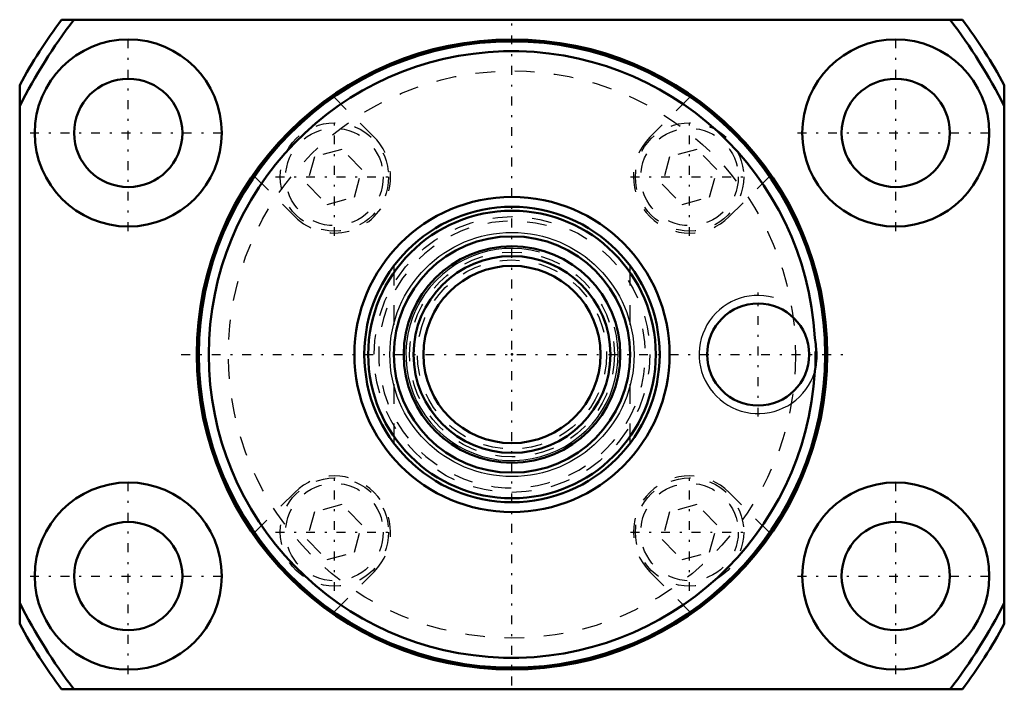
# Model space of a CAD drawing. Header units: millimetres. Extents: x -25 to 25, y -17 to 17.
import ezdxf

# ---------------------------------------------------------------- set-up
doc = ezdxf.new("R2010")
doc.units = ezdxf.units.MM
doc.linetypes.add('Center', pattern=[1.5, 0.45, -0.5, 0.05, -0.5])
doc.linetypes.add('Dashed', pattern=[2, 1, -1])
for name, color, linetype, lineweight in [('2d ConnectionPoints', 7, 'Continuous', 50), ('AM_0', 7, 'Continuous', 50), ('AM_4', 3, 'Continuous', 25), ('AM_5', 3, 'Continuous', 25), ('AM_7', 7, 'Center', 25), ('AM_9', 6, 'Dashed', 25)]:
    doc.layers.add(name, color=color, linetype=linetype, lineweight=lineweight)

# ---------------------------------------------------------------- blocks, each defined once
blk = doc.blocks.new('1_BNK_1616_3_6G0_871LC5Y0_Nut_0_in_BNK1616_3_6G0_871LC5Y_4130__2')
at = {"layer": 'AM_0'}
for p, q in [((22.875, 17), (-22.875, 17)), ((-25, 13.684), (-25, -13.684)), ((25, -13.684), (25, 13.684)), ((-22.875, -17), (22.875, -17))]:
    blk.add_line(p, q, dxfattribs=at)
blk.add_lwpolyline([(15.376, 0.852), (15.423, 0.512), (15.447, 0.169), (15.446, -0.186), (15.421, -0.539), (15.376, -0.852)], dxfattribs=at)
for centre, radius in [((-19.486, 11.25), 4.75), ((19.486, 11.25), 4.75), ((0, 0), 16), ((0, 0), 15.9), ((-19.486, 11.25), 2.75), ((19.486, 11.25), 2.75), ((12.5, 0), 2.594), ((-19.486, -11.25), 4.75), ((19.486, -11.25), 4.75), ((-19.486, -11.25), 2.75), ((19.486, -11.25), 2.75)]:
    blk.add_circle(centre, radius, dxfattribs=at)
for radius, start, end in [(28.5, 143.381, 151.3056), (28, 142.6168, 153.2345), (28, 26.7655, 37.3832), (28.5, 28.6944, 36.619), (15.4, 3.1724, 356.8276), (28, 206.7655, 217.3832), (28, 322.6168, 333.2345), (28.5, 208.6944, 216.619), (28.5, 323.381, 331.3056)]:
    blk.add_arc((0, 0), radius, start, end, dxfattribs=at)
at = {"layer": 'AM_5'}
blk.add_arc((12.5, 0), 3, 75, 15, dxfattribs=at)
at = {"layer": 'AM_7'}
for p, q in [((0, -16.8), (0, 16.8)), ((-19.486, 6.262), (-19.486, 16.238)), ((19.486, 6.262), (19.486, 16.238)), ((-9.016, 6.023), (-9.016, 12.008)), ((9.016, 6.023), (9.016, 12.008)), ((-24.473, 11.25), (-14.498, 11.25)), ((14.498, 11.25), (24.473, 11.25)), ((-12.008, 9.016), (-6.023, 9.016)), ((6.023, 9.016), (12.008, 9.016)), ((12.5, -3.15), (12.5, 3.15)), ((-16.8, 0), (16.8, 0)), ((-19.486, -16.238), (-19.486, -6.263)), ((-9.016, -12.008), (-9.016, -6.023)), ((9.016, -12.008), (9.016, -6.023)), ((19.486, -16.238), (19.486, -6.263)), ((-12.008, -9.016), (-6.023, -9.016)), ((6.023, -9.016), (12.008, -9.016)), ((-24.473, -11.25), (-14.498, -11.25)), ((14.498, -11.25), (24.473, -11.25))]:
    blk.add_line(p, q, dxfattribs=at)
at = {"layer": 'AM_9'}
for p, q in [((-7, 11.031), (-9.046, 13.076)), ((9.046, 13.076), (7, 11.031)), ((-10.036, 10.036), (-10.41, 8.642)), ((-8.642, 10.41), (-10.036, 10.036)), ((-7.621, 9.389), (-8.642, 10.41)), ((7.995, 10.036), (7.621, 8.642)), ((9.389, 10.41), (7.995, 10.036)), ((10.41, 9.389), (9.389, 10.41)), ((-13.076, 9.046), (-11.031, 7)), ((-7.995, 7.995), (-7.621, 9.389)), ((10.036, 7.995), (10.41, 9.389)), ((11.031, 7), (13.076, 9.046)), ((-10.41, 8.642), (-9.389, 7.621)), ((7.621, 8.642), (8.642, 7.621)), ((-9.389, 7.621), (-7.995, 7.995)), ((8.642, 7.621), (10.036, 7.995)), ((-11.031, -7), (-13.076, -9.046)), ((13.076, -9.046), (11.031, -7)), ((-10.036, -7.995), (-10.41, -9.389)), ((-8.642, -7.621), (-10.036, -7.995)), ((-7.621, -8.642), (-8.642, -7.621)), ((7.995, -7.995), (7.621, -9.389)), ((9.389, -7.621), (7.995, -7.995)), ((10.41, -8.642), (9.389, -7.621)), ((-7.995, -10.036), (-7.621, -8.642)), ((10.036, -10.036), (10.41, -8.642)), ((-10.41, -9.389), (-9.389, -10.41)), ((7.621, -9.389), (8.642, -10.41)), ((-9.389, -10.41), (-7.995, -10.036)), ((8.642, -10.41), (10.036, -10.036)), ((-9.046, -13.076), (-7, -11.031)), ((7, -11.031), (9.046, -13.076))]:
    blk.add_line(p, q, dxfattribs=at)
for centre, radius in [((0, 0), 14.4), ((-9.016, 9.016), 2.75), ((9.016, 9.016), 2.75), ((-9.016, 9.016), 2.475), ((9.016, 9.016), 2.475), ((-9.016, -9.016), 2.75), ((9.016, -9.016), 2.75), ((-9.016, -9.016), 2.475), ((9.016, -9.016), 2.475)]:
    blk.add_circle(centre, radius, dxfattribs=at)
for centre, radius, start, end in [((-9.016, 9.016), 2.85, 225, 45), ((9.016, 9.016), 2.85, 135, 315), ((0, 0), 15.4, 356.8276, 3.1724), ((-9.016, -9.016), 2.85, 315, 135), ((9.016, -9.016), 2.85, 45, 225)]:
    blk.add_arc(centre, radius, start, end, dxfattribs=at)
blk = doc.blocks.new('2_BNK_1616_3_6G0_871LC5Y_Shaft_0_in_BNK1616_3_6G0_871LC5Y_4130__2')
at = {"layer": 'AM_0'}
for radius in [8, 7.5, 7.3, 6, 5.5, 5, 4.5]:
    blk.add_circle((0, 0), radius, dxfattribs=at)
at = {"layer": 'AM_4'}
blk.add_circle((0, 0), 6.2, dxfattribs=at)
at = {"layer": 'AM_5', "linetype": 'Dashed'}
blk.add_arc((0, 0), 6.773, 75, 15, dxfattribs=at)
at = {"layer": 'AM_5'}
blk.add_arc((0, 0), 5.387, 75, 15, dxfattribs=at)
at = {"layer": 'AM_9'}
for p, q in [((-6, 4.5), (-6, -4.5)), ((6, -4.5), (6, 4.5))]:
    blk.add_line(p, q, dxfattribs=at)
for radius in [7, 5.2, 4.8]:
    blk.add_circle((0, 0), radius, dxfattribs=at)

msp = doc.modelspace()

# ---------------------------------------------------------------- linework, layer by layer
at = {"layer": '2d ConnectionPoints'}
msp.add_point((0, 0), dxfattribs=at)
msp.add_point((0, 0), dxfattribs=at)

# ---------------------------------------------------------------- block references
for name in ['1_BNK_1616_3_6G0_871LC5Y0_Nut_0_in_BNK1616_3_6G0_871LC5Y_4130__2', '2_BNK_1616_3_6G0_871LC5Y_Shaft_0_in_BNK1616_3_6G0_871LC5Y_4130__2']:
    msp.add_blockref(name, (0, 0))

doc.saveas('drawing.dxf')
